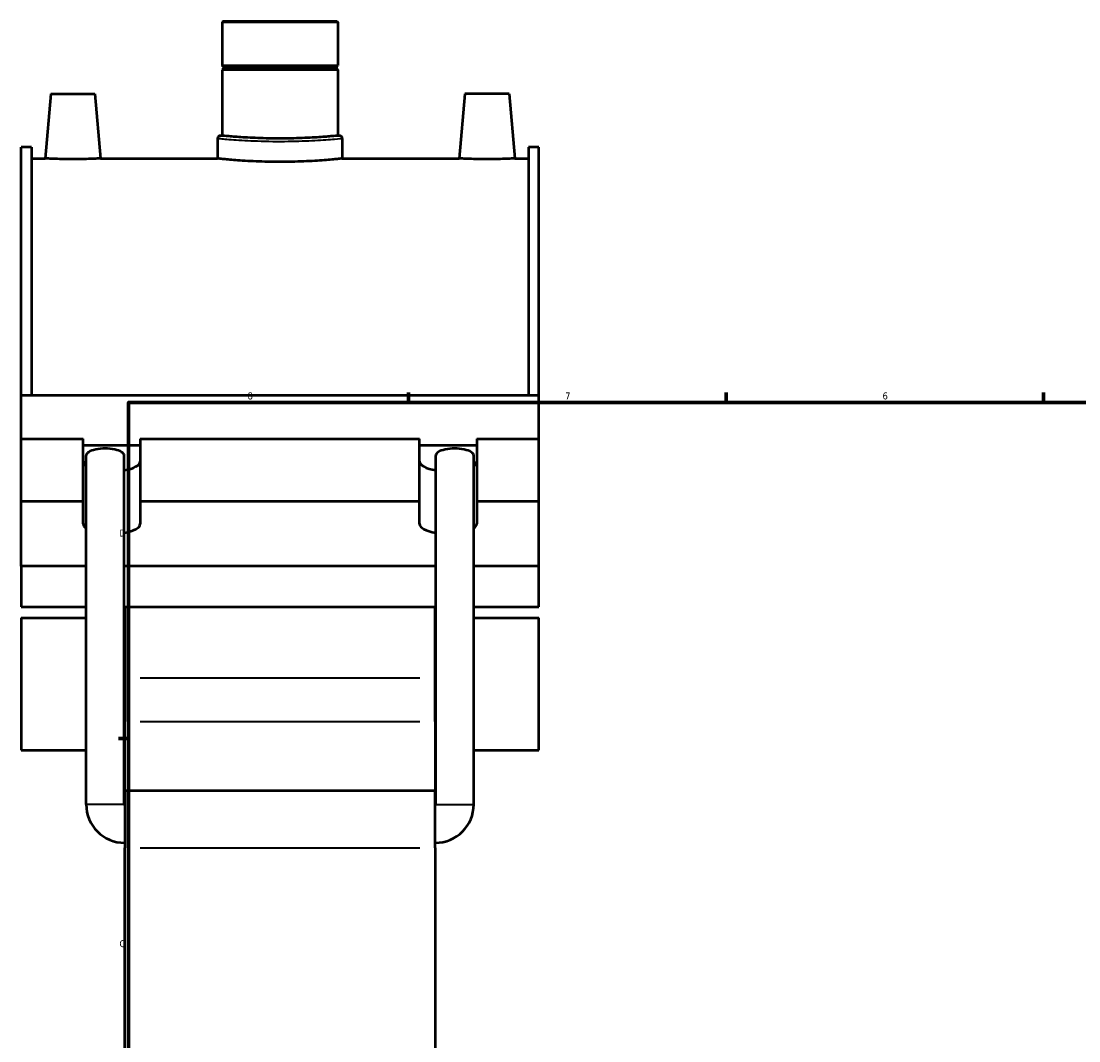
# Model space of a CAD drawing. Header units: inches. Extents: x -0.9 to 60.1, y -1.4 to 49.6.
# Tile 2 of 7: x -0.9 to 13.2, y 12.4 to 26.1. Entities that reach past the tile are written whole.
import ezdxf

# ---------------------------------------------------------------- set-up
doc = ezdxf.new("R2010")
doc.units = ezdxf.units.IN
doc.header["$MEASUREMENT"] = 0
for name, color, linetype, lineweight in [('Border (ANSI)', 7, 'Continuous', 70), ('Visible (ANSI)', 7, 'Continuous', 50), ('Visible Narrow (ANSI)', 7, 'Continuous', 35)]:
    doc.layers.add(name, color=color, linetype=linetype, lineweight=lineweight)
doc.styles.add('Note Text (ANSI)', font='tahoma.ttf')

# ---------------------------------------------------------------- blocks, each defined once
blk = doc.blocks.new('Borders Default Border')
at = {"layer": 'Border (ANSI)'}
for p, q in [((4.25, 21), (4.25, 21.134)), ((8.5, 21), (8.5, 21.134)), ((12.75, 21), (12.75, 21.134)), ((21.25, 21), (21.25, 21.134)), ((25.5, 21), (25.5, 21.134)), ((29.75, 21), (29.75, 21.134)), ((0.5, 16.5), (0.366, 16.5)), ((33.5, 16.5), (33.634, 16.5)), ((0.5, 5.5), (0.366, 5.5)), ((33.5, 5.5), (33.634, 5.5)), ((4.25, 1), (4.25, 0.866)), ((8.5, 1), (8.5, 0.866)), ((12.75, 1), (12.75, 0.866)), ((21.25, 1), (21.25, 0.866)), ((25.5, 1), (25.5, 0.866)), ((29.75, 1), (29.75, 0.866))]:
    blk.add_line(p, q, dxfattribs=at)
at = {"layer": 'Border (ANSI)', "flags": 128}
for points in [[(17, 21.4), (17, 21), (16.885, 21.2), (17.115, 21.2), (17, 21)], [(0.5, 1), (0.5, 21), (33.5, 21), (33.5, 1), (0.5, 1)], [(0.1, 11), (0.5, 11), (0.3, 11.115), (0.3, 10.885), (0.5, 11)], [(33.9, 11), (33.5, 11), (33.7, 11.115), (33.7, 10.885), (33.5, 11)], [(17, 0.6), (17, 1), (16.885, 0.8), (17.115, 0.8), (17, 1)]]:
    blk.add_lwpolyline(points, dxfattribs=at)
at = {"layer": 'Border (ANSI)', "color": 5, "true_color": 0x0000ff, "char_height": 0.0945, "attachment_point": 7, "style": 'Note Text (ANSI)'}
for s, insert in [('8', (2.094, 21.038)), ('7', (6.346, 21.04)), ('6', (10.595, 21.038)), ('5', (14.847, 21.038)), ('4', (19.092, 21.04)), ('3', (23.346, 21.038)), ('2', (27.596, 21.04)), ('1', (31.854, 21.04)), ('D', (0.378, 19.203)), ('D', (33.553, 19.203)), ('C', (0.378, 13.701)), ('C', (33.552, 13.701)), ('B', (0.384, 8.203)), ('B', (33.558, 8.203)), ('A', (0.373, 2.703)), ('A', (33.547, 2.703)), ('8', (2.094, 0.863)), ('7', (6.346, 0.866)), ('6', (10.595, 0.864)), ('5', (14.847, 0.864)), ('4', (19.092, 0.866)), ('3', (23.346, 0.864)), ('2', (27.596, 0.866)), ('1', (31.854, 0.866))]:
    blk.add_mtext(s, dxfattribs=dict(at, insert=insert))

msp = doc.modelspace()

# ---------------------------------------------------------------- linework, layer by layer
at = {"layer": 'Visible (ANSI)'}
for p, q in [((1.7636, 26.1075), (1.7517, 26.0955)), ((3.302, 26.0955), (1.7517, 26.0955)), ((1.7517, 26.0955), (1.7517, 25.5138)), ((1.7636, 26.1075), (3.2901, 26.1075)), ((3.2901, 26.1075), (3.302, 26.0955)), ((3.302, 26.0955), (3.302, 25.5138)), ((1.7517, 25.5138), (3.302, 25.5138)), ((1.7714, 25.4941), (1.7517, 25.5138)), ((1.7714, 25.4941), (3.2823, 25.4941)), ((1.7714, 25.4941), (1.7714, 25.4745)), ((3.2823, 25.4941), (3.302, 25.5138)), ((3.2823, 25.4941), (3.2823, 25.4745)), ((1.7714, 25.4745), (1.7517, 25.4548)), ((3.302, 25.4548), (1.7517, 25.4548)), ((1.7517, 25.4548), (1.7517, 24.573)), ((3.2823, 25.4745), (1.7714, 25.4745)), ((3.2823, 25.4745), (3.302, 25.4548)), ((3.302, 25.4548), (3.302, 24.573)), ((-0.5404, 25.1336), (-0.6162, 24.2675)), ((-0.5404, 25.1336), (0.0501, 25.1336)), ((0.0501, 25.1336), (0.1259, 24.2675)), ((5.0036, 25.1336), (4.9278, 24.2675)), ((5.5941, 25.1336), (5.0036, 25.1336)), ((5.5941, 25.1336), (5.6699, 24.2675)), ((1.692, 24.5373), (1.692, 24.2675)), ((1.7517, 24.573), (1.7278, 24.573)), ((3.3258, 24.573), (3.302, 24.573)), ((3.3616, 24.5373), (3.3616, 24.2675)), ((-0.9382, 21.0968), (-0.9382, 24.4203)), ((-0.7996, 24.4203), (-0.9382, 24.4203)), ((-0.7996, 24.4203), (-0.7996, 21.0968)), ((5.8532, 24.4203), (5.8532, 21.0968)), ((5.9918, 24.4203), (5.8532, 24.4203)), ((5.9918, 21.0968), (5.9918, 24.4203)), ((-0.7996, 24.2675), (-0.6162, 24.2675)), ((0.1259, 24.2675), (1.692, 24.2675)), ((3.3616, 24.2675), (4.9278, 24.2675)), ((5.6699, 24.2675), (5.8532, 24.2675)), ((-0.9382, 21.0968), (5.9918, 21.0968)), ((-0.9382, 20.5139), (-0.9382, 21.0968)), ((5.9918, 20.5139), (5.9918, 21.0968)), ((-0.9382, 20.5139), (-0.1074, 20.5139)), ((-0.9382, 19.6764), (-0.9382, 20.5139)), ((-0.1074, 19.6764), (-0.1074, 20.5139)), ((-0.1074, 20.4268), (0.6566, 20.4268)), ((0.6566, 20.5139), (0.6566, 19.6764)), ((0.6566, 20.5139), (4.3971, 20.5139)), ((4.3971, 19.6764), (4.3971, 20.5139)), ((4.3971, 20.4268), (5.1611, 20.4268)), ((5.1611, 20.5139), (5.1611, 19.6764)), ((5.1611, 20.5139), (5.9918, 20.5139)), ((5.9918, 19.6764), (5.9918, 20.5139)), ((-0.0678, 15.6159), (-0.0678, 20.2892)), ((0.4415, 15.6159), (0.4415, 20.2892)), ((4.6122, 15.6159), (4.6122, 20.2892)), ((5.1215, 15.6159), (5.1215, 20.2892)), ((-0.9382, 19.6764), (-0.1074, 19.6764)), ((-0.9382, 18.8054), (-0.9382, 19.6764)), ((-0.1074, 19.3716), (-0.1074, 19.6764)), ((0.6566, 19.6764), (0.6566, 19.3716)), ((0.6566, 19.6764), (4.3971, 19.6764)), ((4.3971, 19.3716), (4.3971, 19.6764)), ((5.1611, 19.6764), (5.1611, 19.3716)), ((5.1611, 19.6764), (5.9918, 19.6764)), ((5.9918, 18.8054), (5.9918, 19.6764)), ((-0.0678, 18.8054), (-0.9382, 18.8054)), ((-0.9382, 18.8054), (-0.9382, 18.2615)), ((4.6122, 18.8054), (0.4415, 18.8054)), ((5.9918, 18.8054), (5.1215, 18.8054)), ((5.9918, 18.2615), (5.9918, 18.8054)), ((-0.9382, 18.2615), (-0.0678, 18.2615)), ((0.4415, 18.2615), (4.6122, 18.2615)), ((0.4478, 18.2615), (0.4478, 17.3067)), ((4.6058, 17.3067), (4.6058, 18.2615)), ((5.1215, 18.2615), (5.9918, 18.2615)), ((-0.9382, 18.1164), (-0.9382, 16.3437)), ((-0.9382, 18.1164), (-0.0678, 18.1164)), ((0.4415, 18.1164), (0.4478, 18.1164)), ((4.6058, 18.1164), (4.6122, 18.1164)), ((5.1215, 18.1164), (5.9918, 18.1164)), ((5.9918, 16.3437), (5.9918, 18.1164)), ((0.4478, 17.3067), (0.4478, 16.7261)), ((4.6058, 16.7261), (4.6058, 17.3067)), ((0.4478, 15.8005), (0.4478, 16.7261)), ((4.6058, 16.7261), (4.6058, 15.8005)), ((-0.9382, 16.3437), (-0.0678, 16.3437)), ((0.4415, 16.3437), (0.4478, 16.3437)), ((4.6058, 16.3437), (4.6122, 16.3437)), ((5.1215, 16.3437), (5.9918, 16.3437)), ((0.4478, 15.8005), (0.4478, 15.0356)), ((0.4478, 15.8005), (4.6058, 15.8005)), ((4.6058, 15.0356), (4.6058, 15.8005)), ((0.4478, 11.93), (0.4478, 15.0356)), ((4.6058, 15.0356), (4.6058, 11.93))]:
    msp.add_line(p, q, dxfattribs=at)
for centre, radius, start, end in [((1.7278, 24.5373), 0.0358, 90, 180), ((3.3258, 24.5373), 0.0358, 0, 90), ((0.4478, 15.6159), 0.5157, 180, 270), ((0.4478, 15.6159), 0.00637, 180, 270), ((4.6058, 15.6159), 0.5157, 270, 0), ((4.6058, 15.6159), 0.00637, 270, 0)]:
    msp.add_arc(centre, radius, start, end, dxfattribs=at)
for centre, major_axis, ratio, start_param, end_param in [((0.1868, 20.2892), (0.2546, 0), 0.3639702, 0, 3.1415927), ((4.8668, 20.2892), (0.2546, 0), 0.3639702, 0, 3.1415927), ((0.2746, 20.2091), (-0.382, 0), 0.3420201, 0, 0.4591522), ((0.2746, 20.2091), (0.382, 0), 0.3420201, 5.1645437, 6.2831853), ((4.7791, 20.2091), (-0.382, 0), 0.3420201, 0, 1.1186416), ((4.7791, 20.2091), (0.382, 0), 0.3420201, 5.8240331, 6.2831853), ((0.2746, 19.3716), (-0.382, 0), 0.3420201, 0, 0.4591522), ((0.2746, 19.3716), (0.382, 0), 0.3420201, 5.1645437, 6.2831853), ((4.7791, 19.3716), (-0.382, 0), 0.3420201, 0, 1.1186416), ((4.7791, 19.3716), (0.382, 0), 0.3420201, 5.8240331, 6.2831853)]:
    msp.add_ellipse(centre, major_axis=major_axis, ratio=ratio, start_param=start_param, end_param=end_param, dxfattribs=at)
for points, knots in [([(2.5268, 24.5351), (2.4781, 24.5351), (2.4278, 24.5356), (2.3276, 24.5375), (2.2778, 24.5389), (2.1824, 24.5425), (2.1366, 24.5447), (2.052, 24.5493), (2.0131, 24.5517), (1.9443, 24.5565), (1.912, 24.559), (1.8551, 24.5636), (1.8305, 24.5657), (1.7909, 24.5693), (1.776, 24.5707), (1.7563, 24.5726), (1.7517, 24.573), (1.7517, 24.573)], [0, 0, 0, 0, 0.371086, 0.371086, 0.7421721, 0.7421721, 1.1132581, 1.1132581, 1.4843441, 1.4843441, 1.855429, 1.855429, 2.2265139, 2.2265139, 2.5975988, 2.5975988, 2.9686837, 2.9686837, 2.9686837, 2.9686837]), ([(3.302, 24.573), (3.302, 24.573), (3.2973, 24.5726), (3.2777, 24.5707), (3.2627, 24.5693), (3.2232, 24.5657), (3.1985, 24.5636), (3.1416, 24.559), (3.1093, 24.5565), (3.0406, 24.5517), (3.0017, 24.5493), (2.9171, 24.5447), (2.8713, 24.5425), (2.7758, 24.5389), (2.726, 24.5375), (2.6259, 24.5356), (2.5755, 24.5351), (2.5268, 24.5351)], [8.9060511, 8.9060511, 8.9060511, 8.9060511, 9.277136, 9.277136, 9.6482209, 9.6482209, 10.0193058, 10.0193058, 10.3903907, 10.3903907, 10.7614767, 10.7614767, 11.1325628, 11.1325628, 11.5036488, 11.5036488, 11.8747349, 11.8747349, 11.8747349, 11.8747349]), ([(0.1259, 24.2675), (0.1259, 24.2675), (0.1166, 24.267), (0.0788, 24.2653), (0.0503, 24.2641), (-0.0156, 24.2618), (-0.0573, 24.2606), (-0.1488, 24.2589), (-0.1985, 24.2584), (-0.2918, 24.2584), (-0.3416, 24.2589), (-0.4331, 24.2606), (-0.4748, 24.2618), (-0.5406, 24.2641), (-0.5691, 24.2653), (-0.6069, 24.267), (-0.6162, 24.2675), (-0.6162, 24.2675)], [1.4218287, 1.4218287, 1.4218287, 1.4218287, 1.7771994, 1.7771994, 2.13257, 2.13257, 2.4881137, 2.4881137, 2.8436574, 2.8436574, 3.1992011, 3.1992011, 3.5547449, 3.5547449, 3.9101155, 3.9101155, 4.2654861, 4.2654861, 4.2654861, 4.2654861]), ([(3.3616, 24.2675), (3.3616, 24.2675), (3.3566, 24.2669), (3.3355, 24.2646), (3.3193, 24.2629), (3.2767, 24.2586), (3.2502, 24.256), (3.1889, 24.2505), (3.1542, 24.2475), (3.0801, 24.2418), (3.0382, 24.2388), (2.9471, 24.2332), (2.8978, 24.2306), (2.795, 24.2263), (2.7414, 24.2246), (2.6335, 24.2223), (2.5793, 24.2217), (2.4744, 24.2217), (2.4201, 24.2223), (2.3123, 24.2246), (2.2587, 24.2263), (2.1558, 24.2306), (2.1066, 24.2332), (2.0154, 24.2388), (1.9736, 24.2418), (1.8995, 24.2475), (1.8647, 24.2505), (1.8035, 24.256), (1.7769, 24.2586), (1.7343, 24.2629), (1.7182, 24.2646), (1.6971, 24.2669), (1.692, 24.2675), (1.692, 24.2675)], [3.1976026, 3.1976026, 3.1976026, 3.1976026, 3.597302, 3.597302, 3.9970014, 3.9970014, 4.3967007, 4.3967007, 4.7964001, 4.7964001, 5.1961014, 5.1961014, 5.5958027, 5.5958027, 5.995504, 5.995504, 6.3952053, 6.3952053, 6.7949066, 6.7949066, 7.1946079, 7.1946079, 7.5943092, 7.5943092, 7.9940105, 7.9940105, 8.3937099, 8.3937099, 8.7934092, 8.7934092, 9.1931086, 9.1931086, 9.5928079, 9.5928079, 9.5928079, 9.5928079]), ([(5.6699, 24.2675), (5.6699, 24.2675), (5.6606, 24.267), (5.6228, 24.2653), (5.5943, 24.2641), (5.5284, 24.2618), (5.4867, 24.2606), (5.3952, 24.2589), (5.3455, 24.2584), (5.2988, 24.2584), (5.2522, 24.2584), (5.2024, 24.2589), (5.1109, 24.2606), (5.0692, 24.2618), (5.0034, 24.2641), (4.9749, 24.2653), (4.9371, 24.267), (4.9278, 24.2675), (4.9278, 24.2675)], [4.2654861, 4.2654861, 4.2654861, 4.2654861, 4.6208568, 4.6208568, 4.9762274, 4.9762274, 5.3317711, 5.3317711, 5.6873149, 5.6873149, 5.6873149, 6.0428586, 6.0428586, 6.3984023, 6.3984023, 6.7537729, 6.7537729, 7.1091436, 7.1091436, 7.1091436, 7.1091436])]:
    msp.add_open_spline(points, degree=3, knots=knots, dxfattribs=at)
at = {"layer": 'Visible Narrow (ANSI)'}
for p, q in [((4.3979, 17.3067), (0.6557, 17.3067)), ((0.6557, 16.7261), (4.3979, 16.7261)), ((0.4383, 15.6159), (-0.0647, 15.6159)), ((4.6153, 15.6159), (5.1184, 15.6159)), ((0.6557, 15.0356), (4.3979, 15.0356))]:
    msp.add_line(p, q, dxfattribs=at)
for points, knots in [([(1.6922, 24.5372), (1.6922, 24.5372), (1.7002, 24.5365), (1.749, 24.5319), (1.8154, 24.5257), (1.995, 24.5128), (2.1056, 24.5063), (2.3575, 24.4975), (2.5002, 24.4957), (2.7654, 24.4992), (2.8884, 24.5038), (3.1021, 24.5154), (3.1922, 24.5223), (3.3154, 24.5327), (3.3513, 24.5363), (3.361, 24.5372), (3.3616, 24.5373), (3.3616, 24.5373)], [-15.9869845, -15.9869845, -15.9869845, -15.9869845, -15.4968837, -15.4968837, -14.491186, -14.491186, -13.5356765, -13.5356765, -12.5174294, -12.5174294, -11.5789844, -11.5789844, -10.6293044, -10.6293044, -9.7315287, -9.7315287, -9.5921842, -9.5921842, -9.5921842, -9.5921842]), ([(3.3258, 24.573), (3.3258, 24.573), (3.3252, 24.573), (3.3159, 24.572), (3.2816, 24.5685), (3.1637, 24.558), (3.0774, 24.5511), (2.8729, 24.5394), (2.7552, 24.5348), (2.5013, 24.5313), (2.3647, 24.5331), (2.1236, 24.5419), (2.0178, 24.5485), (1.8459, 24.5615), (1.7823, 24.5676), (1.7356, 24.5722), (1.7279, 24.573), (1.728, 24.573)], [9.5921842, 9.5921842, 9.5921842, 9.5921842, 9.7315287, 9.7315287, 10.6293044, 10.6293044, 11.5789844, 11.5789844, 12.5174294, 12.5174294, 13.5356765, 13.5356765, 14.491186, 14.491186, 15.4968837, 15.4968837, 15.9869845, 15.9869845, 15.9869845, 15.9869845])]:
    msp.add_open_spline(points, degree=3, knots=knots, dxfattribs=at)

# ---------------------------------------------------------------- block references
msp.add_blockref('Borders Default Border', (0, 0))

doc.saveas('drawing.dxf')
